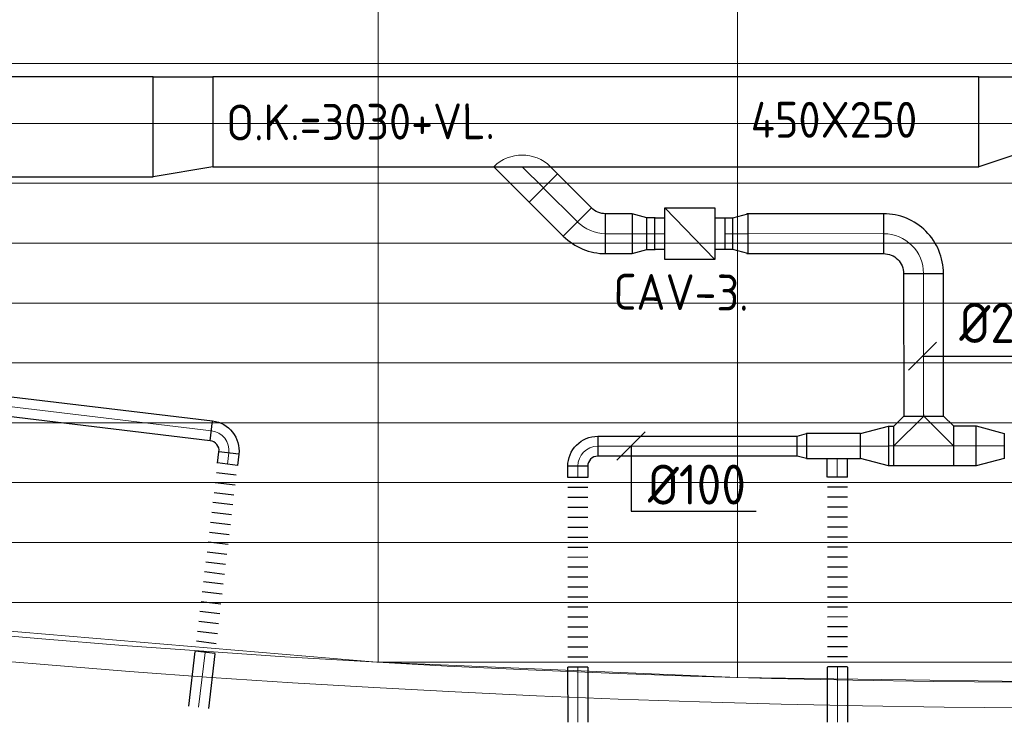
# Model space of a CAD drawing. Header units: millimetres. Extents: x -72412 to 16313, y -1015 to 52998.
# Tile 17 of 64: x -50322 to -45385, y 7928 to 11449. Entities that reach past the tile are written whole.
import ezdxf
from ezdxf.enums import TextEntityAlignment as Align

# ---------------------------------------------------------------- set-up
doc = ezdxf.new("R2010")
doc.units = ezdxf.units.MM
doc.header["$LTSCALE"] = 50
for name, color, linetype in [('4plfd', 254, 'Continuous'), ('WL570---_RETOUR', 100, 'Continuous'), ('WL570---_TOEVOER', 200, 'Continuous'), ('WM570---_TOEVOER', 2, 'Continuous')]:
    doc.layers.add(name, color=color, linetype=linetype)
for name, color, linetype, lineweight in [('WL570---_BESTAAND-HARTLIJN', 161, 'Continuous', 0), ('WL570---_BESTAAND-RETOUR', 140, 'Continuous', 0), ('WL570---_BESTAAND-TOEVOER', 180, 'Continuous', 0)]:
    doc.layers.add(name, color=color, linetype=linetype, lineweight=lineweight)
doc.styles.add('ISO', font='ISO', dxfattribs={"height": 162})
doc.styles.add('MAATVOERING', font='ISO')

# ---------------------------------------------------------------- blocks, each defined once
blk = doc.blocks.new('Groep-50')
at = {"color": 8, "linetype": 'Continuous', "lineweight": 13}
for p, q in [((-51254.9, 18999.1), (-51254.9, 6698.7)), ((-49454.9, 18999.1), (-49454.9, 6622.6)), ((-67238.6, 9699.1), (-28071.2, 9699.1)), ((-66254.9, 9399.1), (-28992, 9399.1)), ((-65366, 9099.1), (-29943.5, 9099.1)), ((-64290.1, 8799.1), (-31019.4, 8799.1)), ((-63133.8, 8499.1), (-32175.7, 8499.1)), ((-61877.5, 8199.1), (-33432, 8199.1)), ((-60492, 7899.1), (-34817.5, 7899.1)), ((-58929.6, 7599.1), (-36379.9, 7599.1)), ((-57102.8, 7299.1), (-38206.7, 7299.1)), ((-51263.2, 6699.1), (-54854.9, 7003.9)), ((-54812.5, 6999.1), (-40496.9, 6999.1)), ((-51263.2, 6699.1), (-44046.2, 6699.1)), ((-49454.9, 6622.6), (-51254.9, 6698.7)), ((-47654.9, 6597.2), (-49454.9, 6622.6))]:
    blk.add_line(p, q, dxfattribs=at)
at = {"color": 8, "linetype": 'Continuous', "lineweight": 13, "flags": 128}
blk.add_lwpolyline([(-22004.9, 19149), (-22004.9, 11828, -0.208473), (-73205.8, 11785.1), (-73304.9, 11828.1)], format="xyb", dxfattribs=at)
at = {"color": 8, "linetype": 'Continuous', "lineweight": 13}
blk.add_arc((-47654.8, 70538.1), 63940.9, 246.496301, 293.503386, dxfattribs=at)
blk = doc.blocks.new('Block plafond 5e verd')
at = {"layer": '4plfd'}
blk.add_blockref('Groep-50', (73304.9, -19149.1), dxfattribs=at)
blk = doc.blocks.new('KARO')
for p, q in [((1, 0.5), (0, 0.5)), ((0, -0.5), (1, -0.5))]:
    blk.add_line(p, q)
at = {"invisible_edges": 15}
blk.add_3dface([(0, 0.5), (0, -0.5), (1, -0.5), (1, 0.5)], dxfattribs=at)
at = {"layer": 'WL570---_BESTAAND-HARTLIJN'}
blk.add_line((0, 0), (1, 0), dxfattribs=at)
blk = doc.blocks.new('KARH')
for p, q in [((1, 0.5), (0, 0.5)), ((0, -0.5), (1, -0.5))]:
    blk.add_line(p, q)
at = {"invisible_edges": 15}
blk.add_3dface([(0, 0.5), (0, -0.5), (1, -0.5), (1, 0.5)], dxfattribs=at)
blk = doc.blocks.new('OBO10000090H')
blk.add_lwpolyline([(50, -100, 0.414214), (-100, 50), (-100, -50, -0.414214), (-50, -100)], format="xyb", close=True)
at = {"invisible_edges": 15}
for points in [[(-91.3, -50.8), (-74, 47.7), (-100, 50), (-100, -50)], [(-82.9, -53), (-48.7, 41), (-74, 47.7), (-91.3, -50.8)], [(-75, -56.7), (-25, 29.9), (-48.7, 41), (-82.9, -53)], [(-67.9, -61.7), (-3.6, 14.9), (-25, 29.9), (-75, -56.7)], [(-61.7, -67.9), (14.9, -3.6), (-3.6, 14.9), (-67.9, -61.7)], [(-56.7, -75), (29.9, -25), (14.9, -3.6), (-61.7, -67.9)], [(-53, -82.9), (41, -48.7), (29.9, -25), (-56.7, -75)], [(-50.8, -91.3), (47.7, -74), (41, -48.7), (-53, -82.9)], [(-50, -100), (50, -100), (47.7, -74), (-50.8, -91.3)]]:
    blk.add_3dface(points, dxfattribs=at)
at = {"layer": 'WL570---_BESTAAND-HARTLIJN'}
blk.add_arc((-100, -100), 100, 0, 90, dxfattribs=at)
blk = doc.blocks.new('FLLINE100')
blk.add_line((0, -50), (0, 50))
blk = doc.blocks.new('OEX10000100000')
at = {"rotation": 90}
for p in [(0, -50), (0, -100), (0, -150), (0, -200), (0, -250), (0, -300), (0, -350), (0, -400), (0, -450), (0, -500), (0, -550), (0, -600), (0, -650), (0, -700), (0, -750), (0, -800), (0, -850), (0, -900), (0, -950), (0, -1000)]:
    blk.add_blockref('FLLINE100', p, dxfattribs=at)
blk = doc.blocks.new('VV150025045025003000RG')
blk.add_lwpolyline([(0, 250), (300, 250), (300, -200), (0, -250)], close=True)
at = {"invisible_edges": 15}
blk.add_3dface([(0, 250), (300, 250), (300, -200), (0, -250)], dxfattribs=at)
blk = doc.blocks.new('OSV1251000460G')
blk.add_lwpolyline([(0, -62.5), (46.7, -50), (46.7, 50), (0, 62.5)], close=True)
at = {"layer": 'WL570---_BESTAAND-HARTLIJN'}
blk.add_line((0, 0), (46.7, 0), dxfattribs=at)
blk = doc.blocks.new('MVLINE')
blk.add_line((35.4, -35.4), (-35.4, 35.4))
blk = doc.blocks.new('OTS20020020000H')
blk.add_lwpolyline([(-150, -100), (150, -100), (150, 100), (100, 150), (-100, 150), (-150, 100)], close=True)
at = {"layer": 'WL570---_BESTAAND-HARTLIJN'}
blk.add_line((-150, 0), (150, 0), dxfattribs=at)
at = {"layer": 'WL570---_BESTAAND-RETOUR'}
blk.add_lwpolyline([(-150, 0), (0, 150), (150, 0)], dxfattribs=at)
blk = doc.blocks.new('OSV20012501390G')
blk.add_lwpolyline([(0, -100), (140, -62.5), (140, 62.5), (0, 100)], close=True)
at = {"layer": 'WL570---_BESTAAND-HARTLIJN'}
blk.add_line((0, 0), (140, 0), dxfattribs=at)
blk = doc.blocks.new('VV145025035025003000RG')
blk.add_lwpolyline([(0, 225), (300, 225), (300, -125), (0, -225)], close=True)
at = {"invisible_edges": 15}
blk.add_3dface([(0, 225), (300, 225), (300, -125), (0, -225)], dxfattribs=at)
blk = doc.blocks.new('OBO20000090H')
blk.add_lwpolyline([(100, -200, 0.414214), (-200, 100), (-200, -100, -0.414214), (-100, -200)], format="xyb", close=True)
at = {"invisible_edges": 15}
for points in [[(-182.6, -101.5), (-147.9, 95.4), (-200, 100), (-200, -100)], [(-165.8, -106), (-97.4, 81.9), (-147.9, 95.4), (-182.6, -101.5)], [(-150, -113.4), (-50, 59.8), (-97.4, 81.9), (-165.8, -106)], [(-135.7, -123.4), (-7.2, 29.8), (-50, 59.8), (-150, -113.4)], [(-123.4, -135.7), (29.8, -7.2), (-7.2, 29.8), (-135.7, -123.4)], [(-113.4, -150), (59.8, -50), (29.8, -7.2), (-123.4, -135.7)], [(-106, -165.8), (81.9, -97.4), (59.8, -50), (-113.4, -150)], [(-101.5, -182.6), (95.4, -147.9), (81.9, -97.4), (-106, -165.8)], [(-100, -200), (100, -200), (95.4, -147.9), (-101.5, -182.6)]]:
    blk.add_3dface(points, dxfattribs=at)
at = {"layer": 'WL570---_BESTAAND-HARTLIJN'}
blk.add_arc((-200, -200), 200, 0, 90, dxfattribs=at)
blk = doc.blocks.new('VBX1601600016025000')
blk.add_lwpolyline([(50, -130), (300, -130), (300, 130), (50, 130)], close=True)
for points in [[(50, 80), (0, 80), (0, -80), (50, -80)], [(300, -80), (350, -80), (350, 80), (300, 80)]]:
    blk.add_lwpolyline(points)
at = {"layer": 'WL570---_BESTAAND-HARTLIJN'}
blk.add_line((300, 0), (350, 0), dxfattribs=at)
at = {"layer": 'WL570---_BESTAAND-TOEVOER'}
blk.add_line((50, -130), (300, 130), dxfattribs=at)
blk = doc.blocks.new('OZA2800200045R')
blk.add_lwpolyline([(141.4, 0), (176.8, 35.4), (35.4, 176.8), (-141.4, 0)])
at = {"layer": 'WL570---_BESTAAND-HARTLIJN'}
blk.add_line((0, 0), (106.1, 106.1), dxfattribs=at)
at = {"layer": 'WL570---_BESTAAND-RETOUR'}
blk.add_arc((0, 141.4), 200, 225, 315, dxfattribs=at)
blk = doc.blocks.new('OSV2001600740G')
blk.add_lwpolyline([(0, -100), (74.6, -80), (74.6, 80), (0, 100)], close=True)
at = {"layer": 'WL570---_BESTAAND-HARTLIJN'}
blk.add_line((0, 0), (74.6, 0), dxfattribs=at)
blk = doc.blocks.new('OBO20000045H')
blk.add_lwpolyline([(100, -82.8, 0.198912), (12.1, 129.3), (-129.3, -12.1, -0.198912), (-100, -82.8)], format="xyb", close=True)
at = {"invisible_edges": 15}
for points in [[(-123.4, -18.6), (29.8, 110), (12.1, 129.3), (-129.3, -12.1)], [(-118.1, -25.5), (45.7, 89.2), (29.8, 110), (-123.4, -18.6)], [(-113.4, -32.8), (59.8, 67.2), (45.7, 89.2), (-118.1, -25.5)], [(-109.4, -40.6), (71.9, 43.9), (59.8, 67.2), (-113.4, -32.8)], [(-106, -48.6), (81.9, 19.8), (71.9, 43.9), (-109.4, -40.6)], [(-103.4, -57), (89.8, -5.2), (81.9, 19.8), (-106, -48.6)], [(-101.5, -65.5), (95.4, -30.7), (89.8, -5.2), (-103.4, -57)], [(-100.4, -74.1), (98.9, -56.7), (95.4, -30.7), (-101.5, -65.5)], [(-100, -82.8), (100, -82.8), (98.9, -56.7), (-100.4, -74.1)]]:
    blk.add_3dface(points, dxfattribs=at)
at = {"layer": 'WL570---_BESTAAND-HARTLIJN'}
blk.add_arc((-200, -82.8), 200, 0, 45, dxfattribs=at)

msp = doc.modelspace()

# ---------------------------------------------------------------- linework, layer by layer
at = {"layer": 'WM570---_TOEVOER'}
for points in [[(-45795.2, 9762.9), (-45660.6, 9762.9), (-45034.4, 9762.9)], [(-47256.5, 9312.2), (-47256.2, 8986.4), (-46630, 8987)]]:
    msp.add_lwpolyline(points, dxfattribs=at)

# ---------------------------------------------------------------- block references
at = {"layer": 'WL570---_BESTAAND-RETOUR', "xscale": 8.033562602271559, "yscale": 200, "zscale": 200, "rotation": 270.0517481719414}
msp.add_blockref('KARO', (-45789.3, 9470.9), dxfattribs=at)
at = {"layer": 'WL570---_RETOUR'}
for name, p, xscale, yscale, zscale, rotation in [('KARH', (-49652.7, 10912.2), 2822.877198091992, 500, 250, 180), ('KARO', (-47525.5, 10435.3), 241.6587554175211, 200, 200, 134.9999999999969), ('KARO', (-47251.4, 10376.7), 132.6602586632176, 200, 200, 180.0072772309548), ('KARO', (-46676, 10376.8), 686.0151459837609, 200, 200, 0.007277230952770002), ('KARO', (-47176.7, 10376.7), 41.65426006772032, 160, 160, 0.007277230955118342), ('KARO', (-46746.2, 10376.8), -41.65426006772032, 160, 160, 0.007277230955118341), ('KARO', (-45790, 10177.1), 714.1612036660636, 200, 200, 270.0517481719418), ('KARO', (-49360.3, 9389), -1494.792856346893, 100, 100, 353.1932373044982), ('KARO', (-45937.4, 9312.8), -28.82339029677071, 200, 200, 0.05174817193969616), ('KARO', (-45639.2, 9313), -113.3662558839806, 200, 200, 180.0517481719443), ('KARO', (-47423.7, 9311.4), -999.0447346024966, 100, 100, 180.0506517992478), ('KARO', (-46377, 9312.4), 271.2217342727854, 125, 125, 0.0517481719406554), ('KARO', (-49279.6, 9221.6), -56.55323533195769, 100, 100, 263.1932373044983), ('KARO', (-46222.5, 9155.8), -95.4620084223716, 100, 100, 270.0506517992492), ('KARO', (-47523.6, 9154.8), -55.98824614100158, 100, 100, 270.0506517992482), ('KARO', (-49392.2, 8277.7), -275.9456809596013, 100, 100, 83.19323730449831), ('KARO', (-47522.8, 8204.1), -275.9456809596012, 100, 100, 90.05065179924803), ('KARO', (-46221, 8205.1), -275.9456809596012, 100, 100, 90.05065179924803)]:
    msp.add_blockref(name, p, dxfattribs=dict(at, xscale=xscale, yscale=yscale, zscale=zscale, rotation=rotation))
for name, p in [('VV150025045025003000RG', (-49652.7, 10912.2)), ('VV145025035025003000RG', (-45512.3, 10937.2))]:
    msp.add_blockref(name, p, dxfattribs=at)
at = {"layer": 'WL570---_RETOUR', "xscale": 3840.384117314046, "yscale": 450, "zscale": 250}
msp.add_blockref('KARH', (-49352.7, 10937.2), dxfattribs=at)
at = {"layer": 'WL570---_RETOUR', "xscale": -1}
for name, p, rotation in [('OZA2800200045R', (-47802.4, 10712.2), 180), ('VBX1601600016025000', (-46786.5, 10376.8), 0.007277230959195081), ('OSV2001600740G', (-46671.6, 10376.8), 0.007277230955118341), ('OBO10000090H', (-49261, 9377.1), 263.1932373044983), ('OTS20020020000H', (-45789.2, 9312.9), 0.05174817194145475), ('OSV20012501390G', (-45966.2, 9312.7), 0.05174817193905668), ('OSV20012501390G', (-45525.8, 9313.1), 180.0517481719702), ('OBO10000090H', (-47523.7, 9311.4), 0.05065179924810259), ('OSV1251000460G', (-46377, 9312.4), 0.05174817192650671), ('OEX10000100000', (-49398.1, 8228.7), 173.1932373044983), ('OEX10000100000', (-47522.7, 8154.8), 180.0506517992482), ('OEX10000100000', (-46221, 8155.8), 180.0506517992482)]:
    msp.add_blockref(name, p, dxfattribs=dict(at, rotation=rotation))
at = {"layer": 'WL570---_RETOUR'}
for name, p, rotation in [('OBO20000045H', (-47466.9, 10376.7), 224.9999999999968), ('OSV2001600740G', (-47251.4, 10376.7), 0.007277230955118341), ('OBO20000090H', (-45790.2, 10376.9), 0.05174817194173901)]:
    msp.add_blockref(name, p, dxfattribs=dict(at, rotation=rotation))
at = {"layer": 'WL570---_TOEVOER'}
msp.add_blockref('Block plafond 5e verd', (-70573.6, 20679.1), dxfattribs=at)
at = {"layer": 'WM570---_TOEVOER', "yscale": 2, "zscale": 2}
for p, xscale, rotation in [((-45795.2, 9762.9), 2, 90), ((-47256.5, 9312.2), -1.999999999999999, 0.05065179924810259)]:
    msp.add_blockref('MVLINE', p, dxfattribs=dict(at, xscale=xscale, rotation=rotation))

# ---------------------------------------------------------------- texts
at = {"layer": 'WM570---_TOEVOER'}
for s, rotation, style, p in [('O.K.=3030+VL.', 0.3148, 'ISO', (-49285.6, 10843.4)), ('CAV-3.', 359.4941, 'MAATVOERING', (-47345.9, 9996.5))]:
    msp.add_text(s, height=180, rotation=rotation, dxfattribs=dict(at, style=style)).set_placement(p)
at = {"layer": 'WM570---_TOEVOER', "style": 'MAATVOERING'}
for s, height, p in [('450X250', 180, (-46656.5, 10857.5)), ('%%c200', 200, (-45610.6, 9829.5))]:
    msp.add_text(s, height=height, dxfattribs=at).set_placement(p)
msp.add_text('%%c100', height=200, rotation=0.0528, dxfattribs=at).set_placement((-46680.6, 9019.5), align=Align.RIGHT)

doc.saveas('drawing.dxf')
